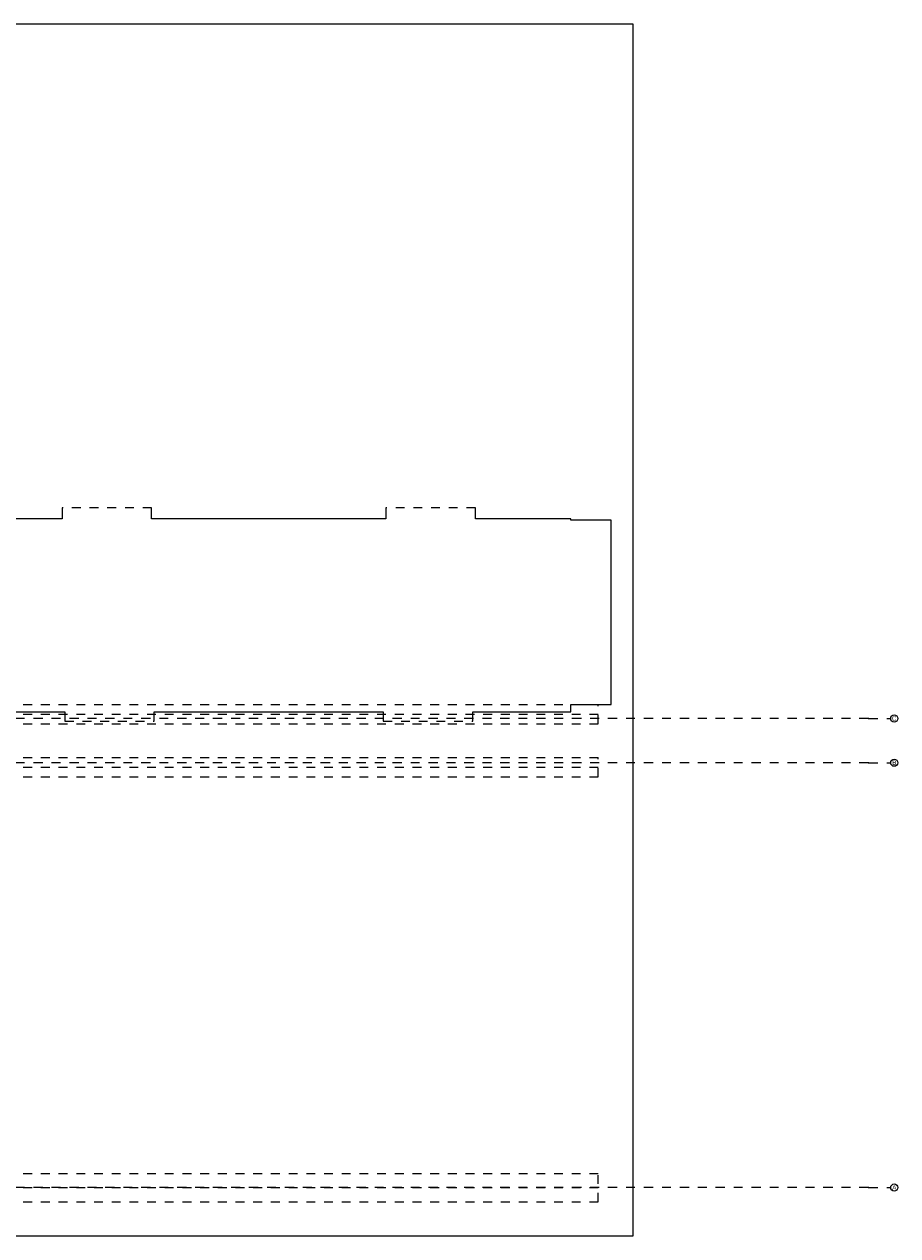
# Model space of a CAD drawing. Header units: metres. Extents: x -3.5 to 65.3, y -10.9 to 16.7.
# Tile 184 of 184: x 55.4 to 65.3, y 0 to 13.7. Entities that reach past the tile are written whole.
import ezdxf

# ---------------------------------------------------------------- set-up
doc = ezdxf.new("R2010")
doc.units = ezdxf.units.M
doc.header["$MEASUREMENT"] = 0
for name, pattern in [('Achse', [0.08, 0.04, -0.02, 0, -0.02]), ('Strichlinie doppelt', [0.218722, 0.105833, -0.042333, 0.028222, -0.042333]), ('Strichlinie eng', [0.046, 0.03, -0.016]), ('Untersicht', [0.04, 0.03, -0.01])]:
    doc.linetypes.add(name, pattern=pattern)
for name, color, linetype in [('451 - Universal.Achsen Raster', 7, 'Continuous'), ('603 - Struktur.Bodenplatte_ Decke Roh', 7, 'Continuous'), ('608 - Struktur.Träger', 7, 'Continuous'), ('650 - Abdeckung.Fußboden Aufbau', 7, 'Continuous')]:
    doc.layers.add(name, color=color, linetype=linetype)
doc.styles.add('ERSTELLTER_STIL_1', font='txt')

msp = doc.modelspace()

# ---------------------------------------------------------------- linework, layer by layer
at = {"layer": '451 - Universal.Achsen Raster', "color": 160, "linetype": 'Strichlinie doppelt', "lineweight": 9, "true_color": 0x3232ff}
for p, q in [((64.935, 5.85), (-3.175, 5.85)), ((64.935, 5.85), (65.185, 5.85)), ((64.935, 5.35), (-3.175, 5.35)), ((64.935, 5.35), (65.185, 5.35)), ((64.935, 0.55), (-3.175, 0.55)), ((64.935, 0.55), (65.185, 0.55))]:
    msp.add_line(p, q, dxfattribs=at)
at = {"layer": '451 - Universal.Achsen Raster', "color": 160, "linetype": 'Continuous', "lineweight": 9, "true_color": 0x3232ff}
for centre in [(65.225, 5.85), (65.225, 5.35), (65.225, 0.55)]:
    msp.add_circle(centre, 0.04, dxfattribs=at)
at = {"layer": '451 - Universal.Achsen Raster', "color": 160, "linetype": 'Strichlinie doppelt', "lineweight": 9, "true_color": 0x3232ff}
for p in [(64.935, 5.85), (64.935, 5.85), (64.935, 5.35), (64.935, 5.35), (64.935, 0.55), (64.935, 0.55)]:
    msp.add_point(p, dxfattribs=at)
at = {"layer": '603 - Struktur.Bodenplatte_ Decke Roh', "color": 7, "linetype": 'Continuous', "lineweight": 18, "flags": 128}
for points in [[(62.275, 0.005), (62.275, 13.695), (50.78, 13.695), (50.78, 13.455), (50.78, 13), (50.84, 13), (50.84, 8.585), (49.03, 8.585), (49.03, 8.725), (47.41, 8.725), (47.41, 13), (47.48, 13), (47.48, 13.455), (47.48, 13.695), (14.78, 13.695)], [(55.11, 0.005), (62.275, 0.005)]]:
    msp.add_lwpolyline(points, dxfattribs=at)
at = {"layer": '608 - Struktur.Träger', "color": 7, "linetype": 'Untersicht', "lineweight": 13}
for p, q in [((0.38, 6.01), (61.88, 6.01)), ((61.88, 5.79), (61.88, 6.01)), ((0.38, 5.79), (61.88, 5.79)), ((0.38, 5.41), (61.88, 5.41)), ((61.88, 5.19), (61.88, 5.41)), ((0.38, 5.19), (61.88, 5.19)), ((0.38, 0.71), (61.88, 0.71)), ((61.88, 0.39), (61.88, 0.71)), ((0.38, 0.39), (61.88, 0.39))]:
    msp.add_line(p, q, dxfattribs=at)
at = {"layer": '608 - Struktur.Träger', "color": 7, "linetype": 'Achse', "lineweight": 9}
for p, q in [((0.38, 5.9), (61.88, 5.9)), ((0.38, 5.3), (61.88, 5.3)), ((0.38, 0.55), (61.88, 0.55))]:
    msp.add_line(p, q, dxfattribs=at)
at = {"layer": '650 - Abdeckung.Fußboden Aufbau', "color": 7, "linetype": 'Continuous', "lineweight": 13, "flags": 128}
for points in [[(55.82, 8.23), (55.82, 8.105), (54.69, 8.105), (54.69, 8.09), (54.38, 8.09), (54.38, 8.095), (53.15, 8.095), (53.15, 8.24)], [(59.48, 8.23), (59.48, 8.105), (56.83, 8.105), (56.83, 8.23)], [(60.46, 5.82), (60.46, 5.925), (61.57, 5.925), (61.57, 6.01), (62.025, 6.01), (62.025, 8.09), (61.57, 8.09), (61.57, 8.105), (60.49, 8.105), (60.49, 8.23)], [(51.765, 0.96), (51.89, 0.96), (51.89, 0.71), (51.97, 0.71), (51.97, 0.255), (52.295, 0.255), (52.295, 0.22), (53.95, 0.22), (53.95, 0.255), (54.37, 0.255), (54.37, 0.71), (54.46, 0.71), (54.46, 5.19), (54.37, 5.19), (54.37, 6.01), (54.69, 6.01), (54.69, 5.925), (55.85, 5.925), (55.85, 5.82)], [(56.86, 5.82), (56.86, 5.925), (59.45, 5.925), (59.45, 5.82)]]:
    msp.add_lwpolyline(points, dxfattribs=at)
at = {"layer": '650 - Abdeckung.Fußboden Aufbau', "color": 7, "linetype": 'Strichlinie eng', "lineweight": 13, "flags": 128}
for points in [[(56.83, 8.23), (55.82, 8.23)], [(60.49, 8.23), (59.48, 8.23)], [(55.85, 5.82), (56.86, 5.82)], [(59.45, 5.82), (60.46, 5.82)]]:
    msp.add_lwpolyline(points, dxfattribs=at)

# ---------------------------------------------------------------- texts
at = {"layer": '451 - Universal.Achsen Raster', "color": 160, "lineweight": 9, "true_color": 0x3232ff, "char_height": 0.05, "attachment_point": 1, "style": 'ERSTELLTER_STIL_1'}
for s, insert in [('\\A1;{\\pql;\\pt0;\\fArial|b0|i0|c0|p38;C}', (65.2, 5.875)), ('\\A1;{\\pql;\\pt0;\\fArial|b0|i0|c0|p38;B}', (65.202, 5.375)), ('\\A1;{\\pql;\\pt0;\\fArial|b0|i0|c0|p38;A}', (65.202, 0.575))]:
    msp.add_mtext(s, dxfattribs=dict(at, insert=insert))

doc.saveas('drawing.dxf')
